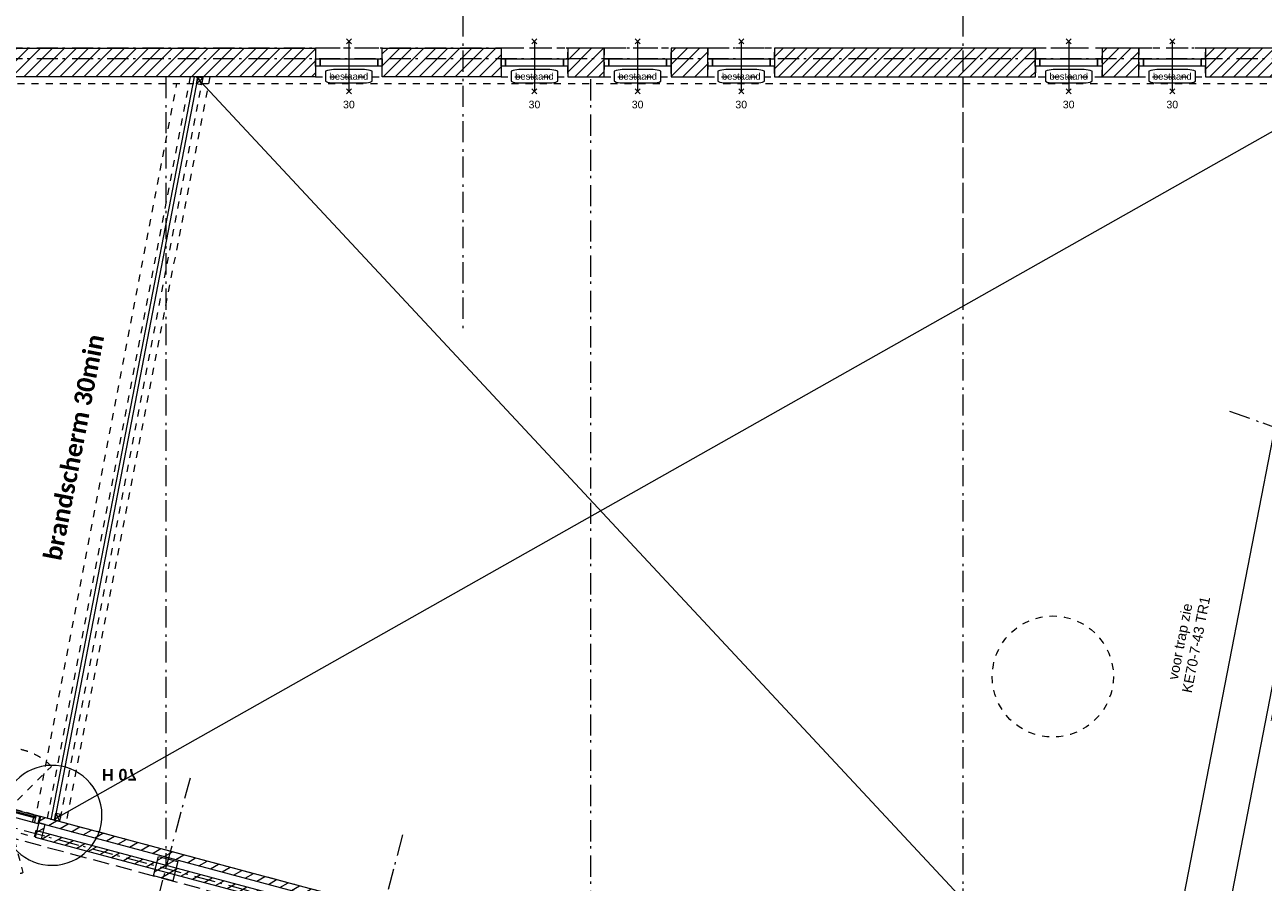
# Model space of a CAD drawing. Header units: millimetres. Extents: x -62314 to 79800, y -34032 to 28340.
# Tile 81 of 256: x 26917 to 45486, y -7982 to 4876. Entities that reach past the tile are written whole.
import ezdxf
from ezdxf.enums import TextEntityAlignment as Align

# ---------------------------------------------------------------- set-up
doc = ezdxf.new("R2010")
doc.units = ezdxf.units.MM
doc.header["$LTSCALE"] = 508
doc.header["$PDMODE"] = 1
doc.header["$PDSIZE"] = -2
for name, pattern in [('Dash Style-1', [0.41664, 0.20828, -0.20836]), ('Dash Style-2', [0.694425, 0.48607, -0.208355]), ('Dash Style-6', [1.04164, 0.625, -0.20828, 0.06943, -0.13893])]:
    doc.linetypes.add(name, pattern=pattern)
for name, color, linetype, lineweight in [('(00) tekening-aanzicht grijs', 8, 'Continuous', 0), ('(00) tekening-bovenliggend', 8, 'Dash Style-1', 0), ('(00) tekening-lijn draairichting', 7, 'Dash Style-1', 0), ('(00) tekening-merk kozijn', 40, 'Continuous', 0), ('(00) tekening-stippel dun', 8, 'Dash Style-1', 0), ('(00) tekening-stramien-algemeen', 7, 'Dash Style-6', 0), ('(00) tekening-verwijzing', 33, 'Fence_Line', 0), ('(00) tekst-algemeen', 8, 'Continuous', 0), ('(00) tekst-tekening verwijzing', 8, 'Continuous', 0), ('(04) bouwaanvraag-brandweer-bestaand-WBDBO', 142, 'Dash Style-1', 0), ('(04) bouwaanvraag-brandweer-bestaand-WBDBO 60min', 1, 'Dash Style-2', 0), ('(04) bouwaanvraag-brandweer-WBDBO', 142, 'Dash Style-1', 0), ('(21) buitenwanden-bestaand', 7, 'Continuous', 0), ('(22) binnenwanden-X metal stud _', 92, 'Continuous', 0), ('(42) binnenwandafwerkingen-R plaatmateriaal algemeen', 12, 'Continuous', 0), ('None', 7, 'Continuous', 0)]:
    doc.layers.add(name, color=color, linetype=linetype, lineweight=lineweight)
doc.styles.add('Arial', font='Arial')
doc.styles.add('Arial Bold (bold)', font='Arial Bold')
doc.styles.add('Calibri', font='Calibri')
doc.styles.add('Calibri Bold (bold)', font='Calibri Bold')
doc.linetypes.add('Fence_Line', pattern='A,0,[1,Fence_Line.shx,S=0.19685,R=0,X=0,Y=-0.441942],-5', length=5)
pattern_1 = [(45, (0, 0), (-89.80256, 89.80256), [])]
pattern_2 = [(90, (0, 0), (500, 0), []), (90, (30, 0), (500, 0), []), (90, (60, 0), (500, 0), [])]
pattern_3 = [(0, (0, 0), (3e-14, -500), []), (0, (2e-15, -30), (3e-14, -500), []), (0, (4e-15, -60), (3e-14, -500), [])]

# ---------------------------------------------------------------- blocks, each defined once
blk = doc.blocks.new('podium bovenaanzicht')
at = {"layer": '(00) tekening-aanzicht grijs', "color": 17, "lineweight": 0, "transparency": 33554687, "flags": 128}
blk.add_lwpolyline([(2561, -1666), (2561, -7667, 0.458765), (3337, -8334), (4886, -8100), (4886, -7907, 0.458765), (4628, -7684), (3270, -7889, -0.458765), (3011, -7667), (3011, -1666, -0.458765), (3270, -1443), (4628, -1648, 0.458765), (4886, -1426), (4886, -1232), (3337, -998, 0.458765), (2561, -1666)], format="xyb", close=True, dxfattribs=at)
for points in [[(3538, -2020), (3577, -2019), (3616, -2021), (3655, -2027), (3693, -2037), (3730, -2050), (3765, -2067), (3799, -2087), (3830, -2111), (3859, -2138), (3885, -2167), (3908, -2198), (3928, -2232), (3945, -2268), (3958, -2305), (3967, -2343), (3973, -2382), (3974, -2421), (3972, -2460), (3966, -2499), (3956, -2537), (3943, -2574), (3926, -2609), (3906, -2643), (3882, -2674), (3856, -2703), (3826, -2729), (3795, -2753), (3761, -2773), (3725, -2789), (3688, -2802), (3650, -2811), (3611, -2817), (3572, -2819), (3533, -2817), (3494, -2811), (3456, -2801), (3419, -2787), (3384, -2770), (3350, -2750), (3319, -2726), (3290, -2700), (3264, -2671), (3240, -2639), (3221, -2605), (3204, -2570), (3191, -2532), (3182, -2494), (3176, -2456), (3174, -2416), (3177, -2377), (3183, -2338), (3192, -2300), (3206, -2263), (3223, -2228), (3243, -2194), (3267, -2163), (3293, -2134), (3323, -2108), (3354, -2085), (3388, -2065), (3424, -2048), (3461, -2035), (3499, -2026)], [(3574, -3519), (3614, -3521), (3652, -3526), (3691, -3536), (3727, -3549), (3763, -3566), (3797, -3586), (3828, -3610), (3857, -3636), (3884, -3665), (3907, -3696), (3927, -3730), (3944, -3766), (3957, -3803), (3967, -3841), (3973, -3880), (3974, -3919), (3973, -3958), (3967, -3997), (3957, -4035), (3944, -4072), (3927, -4107), (3907, -4141), (3884, -4172), (3857, -4202), (3828, -4228), (3797, -4251), (3763, -4271), (3727, -4288), (3691, -4301), (3652, -4311), (3614, -4317), (3574, -4319), (3535, -4317), (3496, -4311), (3458, -4301), (3421, -4288), (3386, -4271), (3352, -4251), (3321, -4228), (3292, -4202), (3265, -4172), (3242, -4141), (3222, -4107), (3205, -4072), (3192, -4035), (3182, -3997), (3176, -3958), (3174, -3919), (3176, -3880), (3182, -3841), (3192, -3803), (3205, -3766), (3222, -3730), (3242, -3696), (3265, -3665), (3292, -3636), (3321, -3610), (3352, -3586), (3386, -3566), (3421, -3549), (3458, -3536), (3496, -3526), (3535, -3521)], [(3574, -5814), (3535, -5812), (3496, -5806), (3458, -5796), (3421, -5783), (3386, -5766), (3352, -5746), (3321, -5723), (3292, -5697), (3265, -5667), (3242, -5636), (3222, -5602), (3205, -5567), (3192, -5530), (3182, -5492), (3176, -5453), (3174, -5414), (3176, -5375), (3182, -5336), (3192, -5298), (3205, -5261), (3222, -5225), (3242, -5191), (3265, -5160), (3292, -5131), (3321, -5105), (3352, -5081), (3386, -5061), (3421, -5044), (3458, -5031), (3496, -5021), (3535, -5016), (3574, -5014), (3614, -5016), (3652, -5021), (3691, -5031), (3727, -5044), (3763, -5061), (3797, -5081), (3828, -5105), (3857, -5131), (3884, -5160), (3907, -5191), (3927, -5225), (3944, -5261), (3957, -5298), (3967, -5336), (3973, -5375), (3974, -5414), (3973, -5453), (3967, -5492), (3957, -5530), (3944, -5567), (3927, -5602), (3907, -5636), (3884, -5667), (3857, -5697), (3828, -5723), (3797, -5746), (3763, -5766), (3727, -5783), (3691, -5796), (3652, -5806), (3614, -5812)], [(3538, -7312), (3499, -7306), (3461, -7297), (3424, -7284), (3388, -7268), (3354, -7248), (3323, -7224), (3293, -7198), (3267, -7169), (3243, -7138), (3223, -7104), (3206, -7069), (3192, -7032), (3183, -6994), (3177, -6955), (3174, -6916), (3176, -6877), (3182, -6838), (3191, -6800), (3204, -6763), (3221, -6727), (3240, -6694), (3264, -6662), (3290, -6633), (3319, -6606), (3350, -6582), (3384, -6562), (3419, -6545), (3456, -6532), (3494, -6522), (3533, -6516), (3572, -6514), (3611, -6515), (3650, -6521), (3688, -6530), (3725, -6543), (3761, -6560), (3795, -6580), (3826, -6603), (3856, -6629), (3882, -6658), (3906, -6689), (3926, -6723), (3943, -6758), (3956, -6795), (3966, -6833), (3972, -6872), (3974, -6911), (3973, -6951), (3967, -6989), (3958, -7028), (3945, -7065), (3928, -7100), (3908, -7134), (3885, -7166), (3859, -7195), (3830, -7221), (3799, -7245), (3765, -7265), (3730, -7282), (3693, -7296), (3655, -7306), (3616, -7312), (3577, -7314)]]:
    blk.add_lwpolyline(points, close=True, dxfattribs=at)
at = {"layer": '(42) binnenwandafwerkingen-R plaatmateriaal algemeen', "color": 17, "lineweight": 0, "transparency": 33554687, "flags": 128}
blk.add_lwpolyline([(2561, -1666, -0.015686), (2563, -1623, -0.439913), (3337, -998), (3485, -1021), (4878, -1231), (4881, -1231, 0.458765), (4886, -1226), (4886, -734, 0.371956), (4882, -729), (4877, -728), (15, 5), (5, 5, 0.414214), (0, 0), (0, -9332, 0.414214), (5, -9337), (15, -9337), (4877, -8604), (4882, -8603, 0.371956), (4886, -8598), (4886, -8106, 0.458765), (4881, -8101), (4878, -8102), (3337, -8334, -0.458765), (2561, -7667)], format="xyb", close=True, dxfattribs=at)
blk.add_lwpolyline([(1861, -773), (1168, -669), (1168, -671), (700, -601), (700, -8731), (1168, -8661), (1168, -8663), (1861, -8559)], close=True, dxfattribs=at)
at = {"layer": 'None', "color": 17, "lineweight": 0, "transparency": 33554687, "flags": 128}
for points in [[(711, -356), (4781, -970), (4782, -960), (711, -346)], [(700, -8988), (4782, -8372), (4781, -8363), (700, -8978)]]:
    blk.add_lwpolyline(points, close=True, dxfattribs=at)
at = {"layer": '(00) tekst-algemeen', "color": 17, "transparency": 33554687, "insert": (1281, -4742), "char_height": 100.69, "attachment_point": 8, "line_spacing_factor": 0.962448, "style": 'Arial'}
blk.add_mtext('niet betreedbare\\Pkunstplantenbak', dxfattribs=at)
blk = doc.blocks.new('Group-16-1')
at = {"layer": 'None', "color": 17, "transparency": 33554687, "rotation": 349.0118766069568}
blk.add_blockref('podium bovenaanzicht', (-117665, -43106), dxfattribs=at)
blk = doc.blocks.new('Group-17-1')
at = {"layer": 'None', "color": 17, "transparency": 33554687}
blk.add_blockref('Group-16-1', (0, 0), dxfattribs=at)
at = {"layer": '(00) tekening-verwijzing', "color": 3, "insert": (-119035, -46710), "char_height": 151.03, "attachment_point": 5, "rotation": 79.0119, "line_spacing_factor": 0.962448, "style": 'Arial'}
blk.add_mtext('voor trap zie \\PKE70-7-43 TR1', dxfattribs=at)
blk = doc.blocks.new('stadsmuur bestaand 01')
at = {"layer": '(21) buitenwanden-bestaand', "linetype": 'Continuous', "lineweight": 0, "transparency": 33554687}
h = blk.add_hatch(dxfattribs=at)
h.set_pattern_fill('Brick', style=0, pattern_type=2)
h.set_pattern_definition(pattern_1)
h.paths.add_polyline_path([(44480, -270), (44480, 160), (50294, 160), (50294, -270)])
h = blk.add_hatch(dxfattribs=at)
h.set_pattern_fill('Brick', style=0, pattern_type=2)
h.set_pattern_definition(pattern_1)
h.paths.add_polyline_path([(51294, -270), (51294, 160), (53076, 160), (53076, -270)])
h = blk.add_hatch(dxfattribs=at)
h.set_pattern_fill('Brick', style=0, pattern_type=2)
h.set_pattern_definition(pattern_1)
h.paths.add_polyline_path([(54623, -270), (54623, 160), (54076, 160), (54076, -270), (54623, -270)])
h = blk.add_hatch(dxfattribs=at)
h.set_pattern_fill('Brick', style=0, pattern_type=2)
h.set_pattern_definition(pattern_1)
h.paths.add_polyline_path([(56176, -270), (56176, 160), (55626, 160), (55626, -270), (56176, -270)])
h = blk.add_hatch(dxfattribs=at)
h.set_pattern_fill('Brick', style=0, pattern_type=2)
h.set_pattern_definition(pattern_1)
h.paths.add_polyline_path([(57176, 160), (57176, -270), (61086, -270), (61086, 160)])
h = blk.add_hatch(dxfattribs=at)
h.set_pattern_fill('Brick', style=0, pattern_type=2)
h.set_pattern_definition(pattern_1)
h.paths.add_polyline_path([(62086, 160), (62086, -270), (62639, -270), (62639, 160)])
h = blk.add_hatch(dxfattribs=at)
h.set_pattern_fill('Brick', style=0, pattern_type=2)
h.set_pattern_definition(pattern_1)
h.paths.add_polyline_path([(63636, 160), (63636, -270), (72127, -270), (72127, 160)])
at = {"layer": '(00) tekening-bovenliggend', "color": 17, "lineweight": 0, "transparency": 33554687, "flags": 128}
for points in [[(50294, -270), (51294, -270), (51294, 160), (50294, 160)], [(53076, 160), (53076, -270), (54076, -270), (54076, 160)], [(54623, 160), (54623, -270), (55626, -270), (55626, 160)], [(56176, 160), (56176, -270), (57176, -270), (57176, 160)], [(62086, -270), (62086, 160), (61086, 160), (61086, -270), (62086, -270)], [(62639, 160), (62639, -270), (63636, -270), (63636, 160), (62639, 160)]]:
    blk.add_lwpolyline(points, close=True, dxfattribs=at)
at = {"layer": '(21) buitenwanden-bestaand', "color": 1, "lineweight": 0, "transparency": 33554687, "flags": 128}
for points in [[(44480, -270), (44480, 160), (50294, 160), (50294, -270)], [(51294, -270), (51294, 160), (53076, 160), (53076, -270)], [(54623, -270), (54623, 160), (54076, 160), (54076, -270), (54623, -270)], [(56176, -270), (56176, 160), (55626, 160), (55626, -270), (56176, -270)], [(57176, 160), (57176, -270), (61086, -270), (61086, 160)], [(62086, 160), (62086, -270), (62639, -270), (62639, 160)], [(63636, 160), (63636, -270), (72127, -270), (72127, 160)]]:
    blk.add_lwpolyline(points, close=True, dxfattribs=at)
blk = doc.blocks.new('00-merk kozijn')
at = {"layer": '(00) tekening-merk kozijn', "color": 2, "lineweight": 0, "transparency": 33554687, "flags": 128}
blk.add_lwpolyline([(233, 50, 0.105357), (349, 75), (350, 75), (350, 225), (349, 225, 0.105357), (233, 250), (-233, 250, 0.105357), (-349, 225), (-350, 225), (-350, 75), (-349, 75, 0.105357), (-233, 50)], format="xyb", close=True, dxfattribs=at)
at = {"layer": 'None', "color": 7, "linetype": 'Continuous', "lineweight": 0, "transparency": 33554687}
blk.add_point((0, 0), dxfattribs=at)
at = {"layer": '(00) tekening-merk kozijn', "color": 2, "transparency": 33554687, "style": 'Arial'}
blk.add_attdef('MERK', text='', height=101, dxfattribs=at).set_placement((0, 150), align=Align.MIDDLE_CENTER)
blk = doc.blocks.new('Group-29-1')
at = {"layer": '(04) bouwaanvraag-brandweer-WBDBO', "color": 1, "lineweight": 0, "transparency": 33554687}
for p, q in [((37.5, 412.5), (-37.5, 337.5)), ((37.5, 337.5), (-37.5, 412.5))]:
    blk.add_line(p, q, dxfattribs=at)
blk = doc.blocks.new('Group-30-1')
at = {"layer": '(04) bouwaanvraag-brandweer-WBDBO', "color": 1, "lineweight": 0, "transparency": 33554687}
for p, q in [((37.5, -412.5), (-37.5, -337.5)), ((37.5, -337.5), (-37.5, -412.5))]:
    blk.add_line(p, q, dxfattribs=at)
blk = doc.blocks.new('brand-30 wbdbo')
at = {"layer": '(04) bouwaanvraag-brandweer-WBDBO', "color": 1, "linetype": 'Continuous', "lineweight": 0, "transparency": 33554687}
blk.add_line((0, 375), (0, -375), dxfattribs=at)
at = {"layer": 'None', "color": 7, "linetype": 'Continuous', "lineweight": 0, "transparency": 33554687}
blk.add_point((0, 0), dxfattribs=at)
at = {"layer": '(04) bouwaanvraag-brandweer-WBDBO', "color": 1, "transparency": 33554687}
for name in ['Group-29-1', 'Group-30-1']:
    blk.add_blockref(name, (0, 0), dxfattribs=at)
at = {"layer": '(04) bouwaanvraag-brandweer-WBDBO', "color": 1, "transparency": 33554687, "insert": (0, -631), "char_height": 113.3, "attachment_point": 8, "line_spacing_factor": 0.962448, "style": 'Arial'}
blk.add_mtext('30', dxfattribs=at)
blk = doc.blocks.new('bi-BESTAAND-03')
at = {"layer": 'None', "color": 17, "lineweight": 0, "transparency": 33554687, "flags": 128}
for points in [[(0, 0), (67, 0), (67, -114), (0, -114)], [(67, 0), (933, 0), (933, -114), (67, -114)], [(933, 0), (1000, 0), (1000, -114), (933, -114)]]:
    blk.add_lwpolyline(points, close=True, dxfattribs=at)
at = {"layer": '(00) tekening-merk kozijn', "color": 1, "transparency": 33554687}
ref = blk.add_blockref('00-merk kozijn', (500, -114), dxfattribs=dict(at, rotation=180))
ref.add_attrib('MERK', 'bestaand', dxfattribs={"color": 2, "transparency": 33554687, "height": 100.7, "style": 'Arial'}).set_placement((500, -264), align=Align.MIDDLE_CENTER)
at = {"layer": 'None', "color": 17, "transparency": 33554687}
blk.add_blockref('brand-30 wbdbo', (500, -114), dxfattribs=at)
blk = doc.blocks.new('Group-54-1')
at = {"layer": '(00) tekening-stippel dun', "color": 2, "lineweight": 0, "transparency": 33554687}
for p, q in [((29880, 8431), (29880, 7531)), ((29530, 7981), (30230, 7981))]:
    blk.add_line(p, q, dxfattribs=at)
at = {"layer": 'None', "color": 17, "lineweight": 0, "transparency": 33554687, "flags": 128}
blk.add_lwpolyline([(29630, 8281), (30130, 8281), (30130, 7681), (29630, 7681)], close=True, dxfattribs=at)
blk = doc.blocks.new('Group-55-1')
at = {"layer": '(00) tekening-stippel dun', "color": 2, "lineweight": 0, "transparency": 33554687}
for p, q in [((9950, 8970), (9950, 7970)), ((9450, 8470), (10450, 8470))]:
    blk.add_line(p, q, dxfattribs=at)
at = {"layer": 'None', "color": 17, "lineweight": 0, "transparency": 33554687, "flags": 128}
blk.add_lwpolyline([(9635, 8470), (9636, 8501), (9641, 8532), (9648, 8562), (9659, 8591), (9672, 8619), (9688, 8645), (9706, 8670), (9727, 8693), (9750, 8714), (9775, 8732), (9801, 8748), (9829, 8761), (9858, 8772), (9888, 8779), (9919, 8784), (9950, 8785), (9981, 8784), (10011, 8779), (10041, 8772), (10070, 8761), (10098, 8748), (10125, 8732), (10149, 8714), (10172, 8693), (10193, 8670), (10212, 8645), (10227, 8619), (10241, 8591), (10251, 8562), (10259, 8532), (10263, 8501), (10265, 8470), (10263, 8439), (10259, 8409), (10251, 8379), (10241, 8350), (10227, 8322), (10212, 8295), (10193, 8270), (10172, 8247), (10149, 8227), (10125, 8208), (10098, 8192), (10070, 8179), (10041, 8169), (10011, 8161), (9981, 8157), (9950, 8155), (9919, 8157), (9888, 8161), (9858, 8169), (9829, 8179), (9801, 8192), (9775, 8208), (9750, 8227), (9727, 8247), (9706, 8270), (9688, 8295), (9672, 8322), (9659, 8350), (9648, 8379), (9641, 8409), (9636, 8439)], close=True, dxfattribs=at)
blk = doc.blocks.new('Group-56-1')
at = {"layer": '(04) bouwaanvraag-brandweer-bestaand-WBDBO 60min', "color": 1, "linetype": 'Continuous', "lineweight": 0, "transparency": 33554687}
for p, q in [((37.5, 412.5), (-37.5, 337.5)), ((37.5, 337.5), (-37.5, 412.5))]:
    blk.add_line(p, q, dxfattribs=at)
blk = doc.blocks.new('Group-57-1')
at = {"layer": '(04) bouwaanvraag-brandweer-bestaand-WBDBO 60min', "color": 1, "linetype": 'Continuous', "lineweight": 0, "transparency": 33554687}
for p, q in [((37.5, -412.5), (-37.5, -337.5)), ((37.5, -337.5), (-37.5, -412.5))]:
    blk.add_line(p, q, dxfattribs=at)
blk = doc.blocks.new('Group-58-1')
at = {"layer": '(04) bouwaanvraag-brandweer-bestaand-WBDBO 60min', "color": 1, "linetype": 'Continuous', "lineweight": 0, "transparency": 33554687}
for p, q in [((38, 315), (-38, 240)), ((38, 240), (-38, 315))]:
    blk.add_line(p, q, dxfattribs=at)
blk = doc.blocks.new('Group-59-1')
at = {"layer": '(04) bouwaanvraag-brandweer-bestaand-WBDBO 60min', "color": 1, "linetype": 'Continuous', "lineweight": 0, "transparency": 33554687}
for p, q in [((38, -315), (-38, -240)), ((38, -240), (-38, -315))]:
    blk.add_line(p, q, dxfattribs=at)
blk = doc.blocks.new('brand-60 wbdbo')
at = {"layer": '(04) bouwaanvraag-brandweer-bestaand-WBDBO 60min', "color": 1, "linetype": 'Continuous', "lineweight": 0, "transparency": 33554687}
blk.add_line((0, 375), (0, -375), dxfattribs=at)
at = {"layer": '(04) bouwaanvraag-brandweer-bestaand-WBDBO 60min', "color": 7, "linetype": 'Continuous', "lineweight": 0, "transparency": 33554687}
blk.add_point((0, 0), dxfattribs=at)
at = {"layer": '(04) bouwaanvraag-brandweer-bestaand-WBDBO 60min', "color": 1, "transparency": 33554687}
for name in ['Group-56-1', 'Group-58-1', 'Group-59-1', 'Group-57-1']:
    blk.add_blockref(name, (0, 0), dxfattribs=at)
at = {"layer": '(04) bouwaanvraag-brandweer-bestaand-WBDBO 60min', "color": 1, "transparency": 33554687, "insert": (0, -631), "char_height": 113.3, "attachment_point": 8, "line_spacing_factor": 0.962448, "style": 'Arial'}
blk.add_mtext('60', dxfattribs=at)
blk = doc.blocks.new('Group-60-1')
at = {"layer": '(00) tekening-stippel dun', "color": 2, "lineweight": 0, "transparency": 33554687}
for p, q in [((23180, 8520), (23180, 7520)), ((22680, 8020), (23680, 8020))]:
    blk.add_line(p, q, dxfattribs=at)
at = {"layer": 'None', "color": 17, "lineweight": 0, "transparency": 33554687, "flags": 128}
blk.add_lwpolyline([(22865, 8020), (22867, 8051), (22871, 8081), (22879, 8111), (22889, 8141), (22902, 8169), (22918, 8195), (22937, 8220), (22957, 8243), (22980, 8264), (23005, 8282), (23032, 8298), (23059, 8311), (23089, 8321), (23119, 8329), (23149, 8333), (23180, 8335), (23211, 8333), (23241, 8329), (23271, 8321), (23301, 8311), (23329, 8298), (23355, 8282), (23380, 8264), (23403, 8243), (23424, 8220), (23442, 8195), (23458, 8169), (23471, 8141), (23481, 8111), (23489, 8081), (23494, 8051), (23495, 8020), (23494, 7989), (23489, 7959), (23481, 7929), (23471, 7899), (23458, 7872), (23442, 7845), (23424, 7820), (23403, 7797), (23380, 7777), (23355, 7758), (23329, 7742), (23301, 7729), (23271, 7719), (23241, 7711), (23211, 7707), (23180, 7705), (23149, 7707), (23119, 7711), (23089, 7719), (23059, 7729), (23032, 7742), (23005, 7758), (22980, 7777), (22957, 7797), (22937, 7820), (22918, 7845), (22902, 7872), (22889, 7899), (22879, 7929), (22871, 7959), (22867, 7989)], close=True, dxfattribs=at)
blk = doc.blocks.new('Group-61-1')
at = {"layer": '(00) tekening-stippel dun', "color": 2, "lineweight": 0, "transparency": 33554687}
for p, q in [((10958, 8920), (10958, 8020)), ((10608, 8470), (11308, 8470))]:
    blk.add_line(p, q, dxfattribs=at)
at = {"layer": 'None', "color": 17, "lineweight": 0, "transparency": 33554687, "flags": 128}
blk.add_lwpolyline([(10708, 8770), (11208, 8770), (11208, 8170), (10708, 8170)], close=True, dxfattribs=at)
blk = doc.blocks.new('Group-62-1')
at = {"layer": '(22) binnenwanden-X metal stud _', "linetype": 'Continuous', "lineweight": 0, "transparency": 33554687}
h = blk.add_hatch(dxfattribs=at)
h.set_pattern_fill('(__) metal stud-_ 1_100-1', color=8, style=0, pattern_type=2)
h.set_pattern_definition(pattern_2)
h.paths.add_polyline_path([(10645, 8870), (11422, 8870), (11422, 9020), (10645, 9020)])
h = blk.add_hatch(dxfattribs=at)
h.set_pattern_fill('(__) metal stud-_ 1_100', color=253, style=0, pattern_type=2)
h.set_pattern_definition(pattern_3)
h.paths.add_polyline_path([(11422, 7798), (11272, 7798), (11272, 8870), (11422, 8870)])
h = blk.add_hatch(dxfattribs=at)
h.set_pattern_fill('(__) metal stud-_ 1_100-1', color=8, style=0, pattern_type=2)
h.set_pattern_definition(pattern_2)
h.paths.add_polyline_path([(22585, 8370), (23605, 8370), (23605, 8520), (22585, 8520)])
h = blk.add_hatch(dxfattribs=at)
h.set_pattern_fill('(__) metal stud-_ 1_100', color=253, style=0, pattern_type=2)
h.set_pattern_definition(pattern_3)
h.paths.add_polyline_path([(22735, 7620), (22585, 7620), (22585, 8520), (22735, 8520)])
h = blk.add_hatch(dxfattribs=at)
h.set_pattern_fill('(__) metal stud-_ 1_100-1', color=8, style=0, pattern_type=2)
h.set_pattern_definition(pattern_2)
h.paths.add_polyline_path([(29428, 8370), (30205, 8370), (30205, 8520), (29428, 8520)])
h = blk.add_hatch(dxfattribs=at)
h.set_pattern_fill('(__) metal stud-_ 1_100', color=253, style=0, pattern_type=2)
h.set_pattern_definition(pattern_3)
h.paths.add_polyline_path([(29578, 7620), (29428, 7620), (29428, 8381), (29578, 8381)])
h = blk.add_hatch(dxfattribs=at)
h.set_pattern_fill('(__) metal stud-_ 1_100-1', color=8, style=0, pattern_type=2)
h.set_pattern_definition(pattern_2)
h.paths.add_polyline_path([(10645, 7798), (11422, 7798), (11422, 7948), (10645, 7948)])
h = blk.add_hatch(dxfattribs=at)
h.set_pattern_fill('(__) metal stud-_ 1_100-1', color=8, style=0, pattern_type=2)
h.set_pattern_definition(pattern_2)
h.paths.add_polyline_path([(22585, 7470), (23605, 7470), (23605, 7620), (22585, 7620)])
h = blk.add_hatch(dxfattribs=at)
h.set_pattern_fill('(__) metal stud-_ 1_100-1', color=8, style=0, pattern_type=2)
h.set_pattern_definition(pattern_2)
h.paths.add_polyline_path([(29428, 7470), (30205, 7470), (30205, 7620), (29428, 7620)])
at = {"layer": '(22) binnenwanden-X metal stud _', "color": 7, "lineweight": 0, "transparency": 33554687, "flags": 128}
for points in [[(10645, 8870), (11422, 8870), (11422, 9020), (10645, 9020)], [(11422, 7798), (11272, 7798), (11272, 8870), (11422, 8870)], [(22585, 8370), (23605, 8370), (23605, 8520), (22585, 8520)], [(22735, 7620), (22585, 7620), (22585, 8520), (22735, 8520)], [(29428, 8370), (30205, 8370), (30205, 8520), (29428, 8520)], [(29578, 7620), (29428, 7620), (29428, 8381), (29578, 8381)], [(10645, 7798), (11422, 7798), (11422, 7948), (10645, 7948)], [(22585, 7470), (23605, 7470), (23605, 7620), (22585, 7620)], [(29428, 7470), (30205, 7470), (30205, 7620), (29428, 7620)]]:
    blk.add_lwpolyline(points, close=True, dxfattribs=at)
at = {"layer": 'None', "color": 17, "transparency": 33554687}
for p, rotation in [((10994, 8945), 180), ((23198, 8537), 180), ((30041, 8567), 180), ((11347, 8693), 90), ((23770, 8187), 90), ((30237, 8029), 90)]:
    blk.add_blockref('brand-60 wbdbo', p, dxfattribs=dict(at, rotation=rotation))
for name in ['Group-55-1', 'Group-61-1', 'Group-60-1', 'Group-54-1']:
    blk.add_blockref(name, (0, 0), dxfattribs=at)
at = {"layer": 'None', "color": 17, "transparency": 33554687, "xscale": -1, "rotation": 270}
for p in [(10441, 8693), (22659, 8187), (29577, 8139)]:
    blk.add_blockref('brand-60 wbdbo', p, dxfattribs=at)
at = {"layer": 'None', "color": 17, "transparency": 33554687, "xscale": -1}
for p in [(10994, 7995), (23198, 7545), (30041, 7491)]:
    blk.add_blockref('brand-60 wbdbo', p, dxfattribs=at)
at = {"layer": 'None', "color": 17, "transparency": 33554687, "insert": (8511, 8204), "char_height": 178.6, "attachment_point": 1, "line_spacing_factor": 1.151867, "style": 'Calibri'}
blk.add_mtext('kanaal in \\Pplafond', dxfattribs=at)
blk = doc.blocks.new('Group-72-1')
at = {"layer": '(00) tekening-bovenliggend', "color": 17, "lineweight": 0, "transparency": 33554687, "flags": 128}
blk.add_lwpolyline([(25447, 11341), (25447, 11020), (28299, 11020), (28299, 11341)], close=True, dxfattribs=at)
blk = doc.blocks.new('Group-148-1')
at = {"layer": '(00) tekening-lijn draairichting', "color": 17, "lineweight": 0, "transparency": 33554687}
blk.add_line((501, -37), (36, 768), dxfattribs=at)
blk.add_arc((501, -37), 930, 0, 120, dxfattribs=at)
blk = doc.blocks.new('Group-149-1')
at = {"layer": '(00) tekening-lijn draairichting', "color": 17, "lineweight": 0, "transparency": 33554687}
blk.add_line((2361, -37), (2826, 768), dxfattribs=at)
blk.add_arc((2361, -37), 930, 60, 180, dxfattribs=at)
blk = doc.blocks.new('Group-150-1')
at = {"layer": '(00) tekening-lijn draairichting', "color": 17, "lineweight": 0, "transparency": 33554687}
blk.add_line((501, -77), (36, -882), dxfattribs=at)
blk.add_arc((501, -77), 930, 240, 0, dxfattribs=at)
blk = doc.blocks.new('Group-151-1')
at = {"layer": '(00) tekening-lijn draairichting', "color": 17, "lineweight": 0, "transparency": 33554687}
blk.add_line((2361, -77), (2826, -882), dxfattribs=at)
blk.add_arc((2361, -77), 930, 180, 300, dxfattribs=at)
blk = doc.blocks.new('bi-d-09 plt')
at = {"layer": 'None', "color": 17, "lineweight": 0, "transparency": 33554687}
for p, q in [((71, -25), (71, 0)), ((436, -25), (436, 0)), ((2426, -25), (2426, 0)), ((2795, -25), (2795, 0)), ((634, -57), (1299, -57)), ((2229, -57), (1564, -57))]:
    blk.add_line(p, q, dxfattribs=at)
at = {"layer": 'None', "color": 17, "lineweight": 0, "transparency": 33554687, "flags": 128}
for points in [[(5, 0), (2857, 0), (2857, -114), (5, -114)], [(5, 0), (95, 0), (95, -114), (5, -114)], [(411, 0), (501, 0), (501, -114), (411, -114)], [(2361, 0), (2451, 0), (2451, -114), (2361, -114)], [(2767, 0), (2857, 0), (2857, -114), (2767, -114)], [(71, -25), (436, -25), (436, -45), (71, -45)], [(501, -37), (1431, -37), (1431, -77), (501, -77)], [(634, -37), (1299, -37), (1299, -77), (634, -77)], [(1431, -37), (2361, -37), (2361, -77), (1431, -77)], [(1564, -37), (2229, -37), (2229, -77), (1564, -77)], [(2426, -25), (2795, -25), (2795, -45), (2426, -45)]]:
    blk.add_lwpolyline(points, close=True, dxfattribs=at)
at = {"layer": 'None', "color": 7, "linetype": 'Continuous', "lineweight": 0, "transparency": 33554687}
for p in [(0, 0), (2862, 0)]:
    blk.add_point(p, dxfattribs=at)
at = {"layer": '(00) tekst-algemeen', "color": 17, "transparency": 33554687}
blk.add_blockref('00-merk kozijn', (1431, 0), dxfattribs=at).add_auto_attribs({'MERK': 'bi-d-09'})
at = {"layer": 'None', "color": 17, "transparency": 33554687}
for name in ['Group-148-1', 'Group-149-1', 'Group-150-1', 'Group-151-1']:
    blk.add_blockref(name, (0, 0), dxfattribs=at)
blk = doc.blocks.new('blok B 01 (2D)')
at = {"layer": '(21) buitenwanden-bestaand', "linetype": 'Continuous', "lineweight": 0, "transparency": 33554687}
h = blk.add_hatch(dxfattribs=at)
h.set_pattern_fill('Brick', style=0, pattern_type=2)
h.set_pattern_definition(pattern_1)
h.paths.add_polyline_path([(28310, 11341), (28310, 11241), (47250, 11241), (47250, 11341)])
h = blk.add_hatch(dxfattribs=at)
h.set_pattern_fill('Brick', style=0, pattern_type=2)
h.set_pattern_definition(pattern_1)
h.paths.add_polyline_path([(28310, 11020), (28410, 11020), (28410, 11241), (28310, 11241)])
h = blk.add_hatch(dxfattribs=at)
h.set_pattern_fill('Brick', style=0, pattern_type=2)
h.set_pattern_definition(pattern_1)
h.paths.add_polyline_path([(30175, 11220), (30475, 11220), (30475, 10920), (30175, 10920)])
h = blk.add_hatch(dxfattribs=at)
h.set_pattern_fill('Brick', style=0, pattern_type=2)
h.set_pattern_definition(pattern_1)
h.paths.add_polyline_path([(28310, 11120), (28310, 11020), (46820, 11020), (46820, 11120)])
at = {"layer": '(00) tekening-bovenliggend', "color": 17, "lineweight": 0, "transparency": 33554687, "flags": 128}
blk.add_lwpolyline([(43304, 17531), (43323, 17444), (43333, 17355), (43334, 17266), (43327, 17177), (43311, 17090), (43287, 17004), (43254, 16921), (43213, 16842), (43165, 16767), (43109, 16697), (43047, 16633), (42979, 16575), (42906, 16524), (42828, 16481), (42746, 16445), (42661, 16418), (42574, 16399), (42486, 16389), (42397, 16388), (42308, 16395), (42220, 16411), (42134, 16435), (42051, 16468), (41972, 16509), (41897, 16557), (41827, 16613), (41763, 16675), (41705, 16743), (41655, 16816), (41611, 16894), (41576, 16976), (41549, 17061), (41530, 17148), (41520, 17236), (41518, 17326), (41525, 17414), (41541, 17502), (41566, 17588), (41599, 17671), (41639, 17750), (41688, 17825), (41743, 17895), (41805, 17959), (41873, 18017), (41946, 18067), (42024, 18111), (42106, 18146), (42191, 18174), (42278, 18192), (42367, 18203), (42456, 18204), (42545, 18197), (42633, 18181), (42718, 18156), (42801, 18124), (42881, 18083), (42956, 18034), (43025, 17979), (43089, 17917), (43147, 17849), (43198, 17776), (43241, 17698), (43277, 17616)], close=True, dxfattribs=at)
at = {"layer": '(04) bouwaanvraag-brandweer-bestaand-WBDBO', "color": 6, "lineweight": 0, "transparency": 33554687}
for p, q in [((7753, 17211), (60398, 31317)), ((28250, 11238), (27439, 22486))]:
    blk.add_line(p, q, dxfattribs=at)
at = {"layer": '(04) bouwaanvraag-brandweer-bestaand-WBDBO 60min', "color": 6, "lineweight": 0, "transparency": 33554687}
blk.add_line((23945, 10920), (47150, 10920), dxfattribs=at)
at = {"layer": '(21) buitenwanden-bestaand', "color": 1, "lineweight": 0, "transparency": 33554687, "flags": 128}
for points in [[(28310, 11341), (28310, 11241), (47250, 11241), (47250, 11341)], [(28310, 11020), (28410, 11020), (28410, 11241), (28310, 11241)], [(30175, 11220), (30475, 11220), (30475, 10920), (30175, 10920)], [(28310, 11120), (28310, 11020), (46820, 11020), (46820, 11120)]]:
    blk.add_lwpolyline(points, close=True, dxfattribs=at)
at = {"layer": 'None', "color": 17, "transparency": 33554687}
for name, p in [('Group-72-1', (0, 0)), ('bi-d-09 plt', (25447, 11341)), ('Group-62-1', (0, 0))]:
    blk.add_blockref(name, p, dxfattribs=at)
at = {"layer": '(04) bouwaanvraag-brandweer-bestaand-WBDBO', "color": 17, "transparency": 33554687, "insert": (27226, 16808), "char_height": 267.89, "attachment_point": 2, "rotation": 94.12, "line_spacing_factor": 1.151867, "style": 'Calibri Bold (bold)'}
blk.add_mtext('brandscherm 30min', dxfattribs=at)
blk = doc.blocks.new('Group-156-1')
at = {"layer": 'None', "color": 17, "lineweight": 0, "transparency": 33554687}
for p, q in [((-133903, -38323), (-133810, -38234)), ((-133883, -38220), (-133830, -38337))]:
    blk.add_line(p, q, dxfattribs=at)
at = {"layer": 'None', "color": 17, "lineweight": 0, "transparency": 33554687, "flags": 128}
blk.add_lwpolyline([(-133883, -38220), (-133810, -38234), (-133830, -38337), (-133903, -38323)], close=True, dxfattribs=at)
blk = doc.blocks.new('Group-157-1')
at = {"layer": 'None', "color": 17, "lineweight": 0, "transparency": 33554687}
for p, q in [((-136031, -49367), (-135938, -49277)), ((-136011, -49263), (-135958, -49381))]:
    blk.add_line(p, q, dxfattribs=at)
at = {"layer": 'None', "color": 17, "lineweight": 0, "transparency": 33554687, "flags": 128}
blk.add_lwpolyline([(-136011, -49263), (-135938, -49277), (-135958, -49381), (-136031, -49367)], close=True, dxfattribs=at)
blk = doc.blocks.new('Group-159-1')
at = {"layer": '(00) tekening-verwijzing', "color": 7, "linetype": 'Continuous', "lineweight": 0, "flags": 128}
blk.add_lwpolyline([(229, 770), (295, 738), (357, 699), (416, 654), (470, 604), (518, 549), (561, 489), (598, 425), (628, 358), (652, 288), (669, 217), (679, 144), (681, 70), (677, -3), (665, -76), (646, -147), (620, -216), (587, -282), (549, -344), (504, -403), (454, -457), (398, -505), (339, -548), (275, -585), (208, -616), (138, -639), (67, -656), (-6, -666), (-80, -668), (-153, -664), (-226, -652), (-297, -633), (-366, -607), (-432, -575), (-495, -536), (-553, -491), (-607, -441), (-655, -386), (-698, -326), (-735, -262), (-766, -195), (-790, -126), (-806, -54), (-816, 19), (-819, 93), (-814, 166), (-802, 239), (-783, 310), (-757, 379), (-725, 445), (-686, 507), (-641, 566), (-591, 620), (-536, 668), (-476, 711), (-412, 748), (-345, 779), (-276, 802), (-204, 819), (-131, 829), (-57, 831), (16, 827), (89, 815), (160, 796)], close=True, dxfattribs=at)
at = {"layer": '(00) tekst-tekening verwijzing', "color": 17, "style": 'Arial Bold (bold)'}
blk.add_attdef('det._verw.', text='', height=176, dxfattribs=at).set_placement((681, -668), align=Align.BOTTOM_LEFT)
blk = doc.blocks.new('00-detail aanduiding')
at = {"layer": 'None', "color": 17, "transparency": 33554687}
blk.add_blockref('Group-159-1', (0, 0), dxfattribs=at).add_auto_attribs({'det._verw.': 'H 07'})
at = {"layer": 'None', "color": 0, "flags": 1}
blk.add_attdef('det._verw.', (-819, -669), '', height=0.18, dxfattribs=at)
blk = doc.blocks.new('Group-162-1')
at = {"layer": 'None', "color": 17, "transparency": 33554687, "xscale": -1, "rotation": 180}
blk.add_blockref('00-detail aanduiding', (-136002, -49212), dxfattribs=at)
blk = doc.blocks.new('Group-176-1')
at = {"layer": '(00) tekening-stramien-algemeen', "color": 2, "lineweight": 0, "transparency": 33554687}
for p, q in [((71038, 270), (-1885, 270)), ((71038, 0), (-1885, 0))]:
    blk.add_line(p, q, dxfattribs=at)
blk = doc.blocks.new('Stramien blok B')
at = {"layer": '(00) tekening-stramien-algemeen', "color": 2, "lineweight": 0, "transparency": 33554687}
for p, q in [((38526.7, 14562.5), (42430.8, -7.5)), ((36655, 0.2), (33139.8, 13119.1)), ((26981.9, 11469.1), (30055, 0)), ((30055, 1407.7), (30055, -14990)), ((33355, 1407.7), (33355, -14990))]:
    blk.add_line(p, q, dxfattribs=at)
at = {"layer": 'None', "color": 17, "transparency": 33554687}
blk.add_blockref('Group-176-1', (0, 0), dxfattribs=at)

msp = doc.modelspace()

# ---------------------------------------------------------------- linework, layer by layer
at = {"layer": '(00) tekening-bovenliggend', "color": 17, "lineweight": 0, "transparency": 33554687}
for p, q in [((29396.87, 4094.85), (27254.45, -7021.84)), ((29588.63, 4094.85), (27436.79, -7070.7)), ((29690.52, 4094.85), (27533.68, -7096.66))]:
    msp.add_line(p, q, dxfattribs=at)
at = {"layer": '(00) tekening-stramien-algemeen', "color": 2, "lineweight": 0, "transparency": 33554687}
for p, q in [((33483.04, 23010.29), (33483.04, 260.09)), ((40983.04, 23010.29), (40983.04, 638.19)), ((79800, 4524.85), (-21063.27, 4524.85)), ((79800, 4365.03), (-21063.27, 4365.03)), ((44979.59, -917.46), (53455.86, -3929.75))]:
    msp.add_line(p, q, dxfattribs=at)
at = {"layer": 'None', "color": 17, "lineweight": 0, "transparency": 33554687}
for p, q in [((27315.16, -7046.59), (29462.36, 4094.88)), ((47073.27, 4094.85), (27345.93, -7046.35)), ((29513.27, 4094.85), (27363.57, -7059.59)), ((29486.8, 4094.85), (44041.43, -11519.88))]:
    msp.add_line(p, q, dxfattribs=at)

# ---------------------------------------------------------------- block references
at = {"layer": 'None', "color": 17, "transparency": 33554687}
for name, p, rotation in [('Stramien blok B', (0, 0), 344.9999645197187), ('blok B 01 (2D)', (-3125.94, -10622.93), 344.9999999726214)]:
    msp.add_blockref(name, p, dxfattribs=dict(at, rotation=rotation))
for name, p in [('Group-162-1', (163395.98, 42314.6)), ('Group-17-1', (163395.98, 42314.6)), ('bi-BESTAAND-03', (31277.41, 4366.85)), ('bi-BESTAAND-03', (34059.41, 4366.85)), ('bi-BESTAAND-03', (35606.41, 4366.85)), ('bi-BESTAAND-03', (37159.75, 4366.85)), ('bi-BESTAAND-03', (42069.41, 4366.85)), ('bi-BESTAAND-03', (43622.75, 4366.85)), ('stadsmuur bestaand 01', (-19016.53, 4364.85)), ('Group-156-1', (163395.98, 42314.6)), ('Group-157-1', (163395.98, 42314.6))]:
    msp.add_blockref(name, p, dxfattribs=at)

doc.saveas('drawing.dxf')
